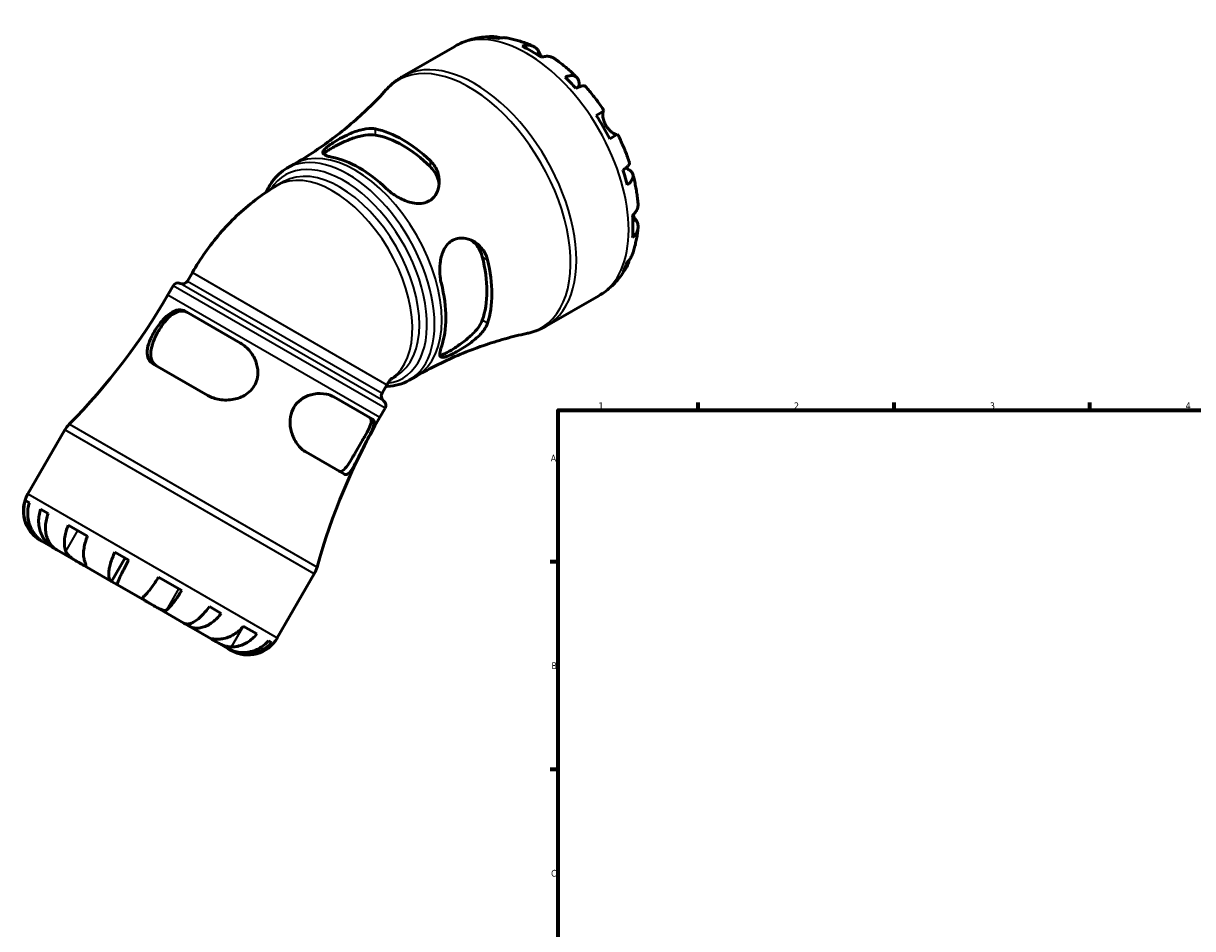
# Model space of a CAD drawing. Header units: millimetres. Extents: x -171 to 957, y -268 to 712.
# Tile 2 of 12: x -171 to 247, y 389 to 712. Entities that reach past the tile are written whole.
import ezdxf

# ---------------------------------------------------------------- set-up
doc = ezdxf.new("R2010")
doc.units = ezdxf.units.MM
for name, color, linetype, lineweight in [('Border (ANSI)', 7, 'Continuous', 70), ('Visible (ANSI)', 7, 'Continuous', 50), ('Visible Narrow (ANSI)', 7, 'Continuous', 35)]:
    doc.layers.add(name, color=color, linetype=linetype, lineweight=lineweight)
doc.styles.add('Note Text (ANSI)', font='tahoma.ttf')

# ---------------------------------------------------------------- blocks, each defined once
blk = doc.blocks.new('Borders Default Border')
at = {"layer": 'Border (ANSI)'}
for p, q in [((70.08, 574), (70.08, 576.8)), ((140.17, 574), (140.17, 576.8)), ((210.25, 574), (210.25, 576.8)), ((20, 519.75), (17.2, 519.75)), ((20, 445.5), (17.2, 445.5))]:
    blk.add_line(p, q, dxfattribs=at)
at = {"layer": 'Border (ANSI)', "flags": 128}
blk.add_lwpolyline([(20, 20), (20, 574), (821, 574), (821, 20), (20, 20)], dxfattribs=at)
at = {"layer": 'Border (ANSI)', "color": 5, "true_color": 0x0000ff, "char_height": 2.4, "attachment_point": 7, "style": 'Note Text (ANSI)'}
for s, insert in [('1', (34.5, 574.4)), ('2', (104.4, 574.4)), ('3', (174.46, 574.35)), ('4', (244.45, 574.4)), ('A', (17.38, 555.68)), ('B', (17.67, 481.43)), ('C', (17.51, 407.13))]:
    blk.add_mtext(s, dxfattribs=dict(at, insert=insert))

msp = doc.modelspace()

# ---------------------------------------------------------------- linework, layer by layer
at = {"layer": 'Visible (ANSI)'}
for p, q in [((-35.6, 693.39), (-16.9, 704.18)), ((33.65, 679.5), (36.48, 681.14)), ((41.33, 672.74), (38.5, 671.1)), ((-76.98, 660.58), (-74.41, 662.06)), ((-80.54, 654.36), (-78.07, 655.79)), ((-110.78, 623.26), (-112.52, 620.24)), ((-117.69, 618.5), (-119.51, 615.35)), ((15.9, 604.19), (34.6, 614.98)), ((-93.57, 598.04), (-113.17, 609.36)), ((-124.86, 590.65), (-105.26, 579.33)), ((-39.68, 585.18), (-37.9, 586.21)), ((-33.21, 584.76), (-30.63, 586.24)), ((-41.2, 583.09), (-42.94, 580.07)), ((-46.31, 570.76), (-60.17, 578.76)), ((-41.86, 574.73), (-43.68, 571.57)), ((-156.37, 566.95), (-169.59, 544.05)), ((-49.94, 563.26), (-52.65, 558.56)), ((-70.25, 559.12), (-56.39, 551.12)), ((-169.04, 540.93), (-170.47, 541.75)), ((-162.34, 537.06), (-165.04, 538.62)), ((-148.29, 528.95), (-155.14, 532.91)), ((-165.15, 527.49), (-164.66, 527.2)), ((-164.66, 527.2), (-160.46, 524.78)), ((-160.46, 524.78), (-160.4, 524.89)), ((-160.46, 524.78), (-159.3, 524.11)), ((-159.3, 524.11), (-150.74, 519.16)), ((-133.53, 520.43), (-138.46, 523.28)), ((-150.74, 519.16), (-139.65, 512.76)), ((-139.65, 512.76), (-134.8, 521.16)), ((-67.17, 515.45), (-80.39, 492.55)), ((-139.65, 512.76), (-137.52, 511.53)), ((-137.52, 511.53), (-125.29, 504.47)), ((-114.59, 509.49), (-122.87, 514.27)), ((-125.29, 504.47), (-113.8, 497.84)), ((-100.42, 501.32), (-104.7, 503.79)), ((-113.8, 497.84), (-111.95, 496.77)), ((-111.95, 496.77), (-111.37, 497.77)), ((-111.95, 496.77), (-103.21, 491.72)), ((-87.7, 493.97), (-92.55, 496.77)), ((-103.21, 491.72), (-98.05, 488.75)), ((-82.42, 490.92), (-83.54, 491.57)), ((-98.05, 488.75), (-97.57, 488.47)), ((-97.57, 488.47), (-97.56, 488.48)), ((-97.57, 488.47), (-96.95, 488.11))]:
    msp.add_line(p, q, dxfattribs=at)
for centre, radius, start, end in [((-115.9, 617.47), 2.06, 67.1808, 150), ((-114.3, 621.27), 2.06, 247.1808, 330), ((-318.07, 729.99), 229.28, 315.4107, 330), ((-41.16, 579.04), 2.06, 150, 232.8192), ((-43.65, 575.76), 2.06, 330, 52.8192), ((-147.45, 561.8), 10.3, 135.4107, 150), ((154.88, 456.93), 229.28, 150, 164.5893), ((-159.09, 537.99), 12.13, 150, 240), ((-76.09, 520.6), 10.3, 330, 344.5893), ((-90.89, 498.61), 12.13, 240, 330)]:
    msp.add_arc(centre, radius, start, end, dxfattribs=at)
for centre, major_axis, start_param, end_param in [((10.56, 660.57), (-25.63, 44.39), 5.833471, 5.947502), ((10.56, 660.57), (-25.63, 44.39), 5.40302, 5.592554), ((10.56, 660.57), (-25.63, 44.39), 5.048072, 5.162104), ((10.56, 660.57), (-25.63, 44.39), 4.617622, 4.807156), ((-35.5, 633.98), (22.52, -39.01), 2.043404, 2.668985), ((-35.5, 633.98), (21.26, -36.82), 2.024122, 2.688267), ((-51.09, 624.98), (-21.89, 37.92), 5.175692, 5.819883), ((10.56, 660.57), (-25.63, 44.39), 4.262674, 4.376706), ((10.56, 660.57), (-25.63, 44.39), 3.832224, 4.021757), ((-35.5, 633.98), (21.26, -36.82), 0.453326, 1.11747), ((-35.5, 633.98), (22.52, -39.01), 0.472608, 1.098189), ((10.56, 660.57), (25.63, -44.39), 0.335683, 0.449715), ((-51.09, 624.98), (-21.89, 37.92), 3.604895, 4.249086)]:
    msp.add_ellipse(centre, major_axis=major_axis, ratio=0.57735, start_param=start_param, end_param=end_param, dxfattribs=at)
for points, knots in [([(-16.9, 704.18), (-16.05, 704.68), (-15.17, 705.12), (-13.37, 705.89), (-12.45, 706.23), (-10.58, 706.79), (-9.63, 707.02), (-7.73, 707.37), (-6.77, 707.49), (-4.86, 707.64), (-3.9, 707.67), (-2.95, 707.65)], [5.4977871, 5.4977871, 5.4977871, 5.4977871, 5.565219, 5.565219, 5.6326508, 5.6326508, 5.7000826, 5.7000826, 5.7675144, 5.7675144, 5.8349463, 5.8349463, 5.8349463, 5.8349463]), ([(-5.19, 707.36), (-4.59, 707.53), (-3.96, 707.62), (-2.8, 707.66), (-2.14, 707.61), (-1.16, 707.4), (-0.82, 707.31), (-0.49, 707.19)], [0.2300349, 0.2300349, 0.2300349, 0.2300349, 0.4483378, 0.4483378, 0.6728957, 0.6728957, 0.7929769, 0.7929769, 0.7929769, 0.7929769]), ([(1.65, 707.2), (1.2, 707.27), (0.74, 707.3), (-0.22, 707.25), (-0.8, 707.16), (-1.38, 706.98)], [6.5764207, 6.5764207, 6.5764207, 6.5764207, 6.7569058, 6.7569058, 6.9752088, 6.9752088, 6.9752088, 6.9752088]), ([(1.65, 707.2), (2.31, 707.08), (2.96, 706.95), (4.26, 706.65), (4.9, 706.48), (6.17, 706.11), (6.8, 705.91), (8.06, 705.47), (8.68, 705.24), (9.92, 704.74), (10.53, 704.47), (11.14, 704.19)], [5.944944, 5.944944, 5.944944, 5.944944, 5.9925217, 5.9925217, 6.0400995, 6.0400995, 6.0876773, 6.0876773, 6.135255, 6.135255, 6.1828328, 6.1828328, 6.1828328, 6.1828328]), ([(7.13, 704.22), (7.68, 704.4), (8.22, 704.52), (9.18, 704.61), (9.7, 704.6), (10.66, 704.41), (11.1, 704.23), (11.85, 703.8), (12.22, 703.5), (12.79, 702.84), (13.01, 702.51), (13.19, 702.16)], [0.230037, 0.230037, 0.230037, 0.230037, 0.448154, 0.448154, 0.672744, 0.672744, 0.897333, 0.897333, 1.122733, 1.122733, 1.298149, 1.298149, 1.298149, 1.298149]), ([(13.19, 702.16), (13.26, 702.03), (13.33, 701.9), (13.49, 701.59), (13.58, 701.42), (13.81, 701.02), (13.94, 700.78), (14.13, 700.46), (14.17, 700.4), (14.21, 700.33)], [-0.7851647, -0.7851647, -0.7851647, -0.7851647, -0.716742, -0.716742, -0.6425931, -0.6425931, -0.5481734, -0.5481734, -0.5221063, -0.5221063, -0.5221063, -0.5221063]), ([(18.61, 699.88), (18.52, 699.94), (18.43, 700), (17.96, 700.27), (17.51, 700.45), (16.56, 700.64), (16.04, 700.65), (15.08, 700.56), (14.54, 700.44), (13.99, 700.26)], [6.2588368, 6.2588368, 6.2588368, 6.2588368, 6.3151304, 6.3151304, 6.5397196, 6.5397196, 6.7643088, 6.7643088, 6.9824261, 6.9824261, 6.9824261, 6.9824261]), ([(18.61, 699.88), (19.18, 699.48), (19.75, 699.07), (20.87, 698.23), (21.43, 697.79), (22.52, 696.91), (23.07, 696.45), (24.14, 695.52), (24.67, 695.04), (25.72, 694.06), (26.24, 693.57), (26.76, 693.06)], [0.1021881, 0.1021881, 0.1021881, 0.1021881, 0.1504464, 0.1504464, 0.1987047, 0.1987047, 0.246963, 0.246963, 0.2952212, 0.2952212, 0.3434795, 0.3434795, 0.3434795, 0.3434795]), ([(-41.54, 688.57), (-41.2, 688.95), (-40.84, 689.31), (-40.12, 690.03), (-39.74, 690.38), (-38.97, 691.05), (-38.57, 691.37), (-37.75, 691.99), (-37.34, 692.29), (-36.48, 692.86), (-36.04, 693.13), (-35.6, 693.39)], [5.3126852, 5.3126852, 5.3126852, 5.3126852, 5.3497056, 5.3497056, 5.386726, 5.386726, 5.4237464, 5.4237464, 5.4607668, 5.4607668, 5.4977871, 5.4977871, 5.4977871, 5.4977871]), ([(22.5, 693.19), (23.02, 693.4), (23.52, 693.55), (24.38, 693.71), (24.83, 693.75), (25.63, 693.68), (25.98, 693.57), (26.54, 693.27), (26.8, 693.05), (27.2, 692.49), (27.34, 692.14), (27.5, 691.42), (27.53, 690.98), (27.49, 690.22), (27.45, 689.93), (27.4, 689.64)], [0.230035, 0.230035, 0.230035, 0.230035, 0.448338, 0.448338, 0.672896, 0.672896, 0.897454, 0.897454, 1.122627, 1.122627, 1.3478, 1.3478, 1.573806, 1.573806, 1.698629, 1.698629, 1.698629, 1.698629]), ([(29.8, 689.84), (29.72, 689.93), (29.61, 690), (29.29, 690.08), (29.03, 690.08), (28.4, 689.98), (28.02, 689.87), (27.26, 689.6), (26.81, 689.4), (26.32, 689.17)], [6.1434089, 6.1434089, 6.1434089, 6.1434089, 6.3077901, 6.3077901, 6.5323479, 6.5323479, 6.7569058, 6.7569058, 6.9752088, 6.9752088, 6.9752088, 6.9752088]), ([(-41.54, 688.57), (-43.27, 686.65), (-45.1, 684.73), (-48.96, 680.94), (-51, 679.06), (-55.25, 675.37), (-57.47, 673.56), (-62.07, 670.06), (-64.45, 668.36), (-69.34, 665.1), (-71.85, 663.54), (-74.41, 662.06)], [5.3126852, 5.3126852, 5.3126852, 5.3126852, 5.3497056, 5.3497056, 5.386726, 5.386726, 5.4237464, 5.4237464, 5.4607668, 5.4607668, 5.4977871, 5.4977871, 5.4977871, 5.4977871]), ([(29.8, 689.84), (30.28, 689.3), (30.76, 688.75), (31.69, 687.64), (32.15, 687.07), (33.06, 685.92), (33.51, 685.34), (34.39, 684.17), (34.82, 683.57), (35.66, 682.36), (36.08, 681.76), (36.48, 681.14)], [0.4415514, 0.4415514, 0.4415514, 0.4415514, 0.4893778, 0.4893778, 0.5372042, 0.5372042, 0.5850305, 0.5850305, 0.6328569, 0.6328569, 0.6806833, 0.6806833, 0.6806833, 0.6806833]), ([(36.31, 681.04), (36.29, 681.03), (36.27, 681.01), (36.2, 680.94), (36.16, 680.85), (36.08, 680.6), (36.05, 680.44), (36, 679.95), (36, 679.6), (36.08, 678.72), (36.19, 678.18), (36.54, 677.04), (36.79, 676.46), (37.11, 675.9)], [-0.780901, -0.780901, -0.780901, -0.780901, -0.7424964, -0.7424964, -0.6416801, -0.6416801, -0.533088, -0.533088, -0.3772794, -0.3772794, -0.1925034, -0.1925034, 0, 0, 0, 0]), ([(-60.9, 664.55), (-60.9, 664.55), (-60.91, 664.55), (-61.49, 664.66), (-61.99, 664.78), (-63.22, 665.18), (-63.75, 665.47), (-64.22, 666.16), (-64.16, 666.56), (-63.53, 667.39), (-63.12, 667.78), (-62.11, 668.58), (-61.57, 668.96), (-60.3, 669.8), (-59.57, 670.25), (-57.73, 671.32), (-56.6, 671.91), (-53.89, 673.18), (-52.31, 673.8), (-49.36, 674.6), (-47.99, 674.8), (-46.25, 674.77), (-45.76, 674.72), (-45.3, 674.63)], [-3.90326, -3.90326, -3.90326, -3.90326, -3.899595, -3.899595, -3.643614, -3.643614, -3.160525, -3.160525, -2.684839, -2.684839, -2.352352, -2.352352, -2.086698, -2.086698, -1.803851, -1.803851, -1.421742, -1.421742, -0.905066, -0.905066, -0.422808, -0.422808, -0.219461, -0.219461, -0.219461, -0.219461]), ([(37.11, 675.9), (37.3, 675.57), (37.51, 675.26), (37.98, 674.65), (38.24, 674.36), (38.85, 673.76), (39.21, 673.47), (39.86, 673.03), (40.15, 672.87), (40.57, 672.69), (40.72, 672.64), (40.96, 672.6), (41.05, 672.6), (41.13, 672.62), (41.15, 672.63), (41.16, 672.64)], [0, 0, 0, 0, 0.1137566, 0.1137566, 0.235381, 0.235381, 0.394309, 0.394309, 0.5463069, 0.5463069, 0.6520405, 0.6520405, 0.7538182, 0.7538182, 0.7792656, 0.7792656, 0.7792656, 0.7792656]), ([(-63.84, 665.65), (-63.7, 665.82), (-63.51, 666.01), (-63, 666.44), (-62.65, 666.69), (-61.85, 667.22), (-61.39, 667.5), (-60.4, 668.07), (-59.85, 668.37), (-58.65, 669), (-58.01, 669.32), (-56.03, 670.25), (-54.63, 670.84), (-51.91, 671.79), (-50.41, 672.2), (-47.62, 672.63), (-46.33, 672.64), (-45.3, 672.45)], [2.842485, 2.842485, 2.842485, 2.842485, 3.027705, 3.027705, 3.237728, 3.237728, 3.447751, 3.447751, 3.657775, 3.657775, 3.867798, 3.867798, 4.287844, 4.287844, 4.749352, 4.749352, 5.21086, 5.21086, 5.21086, 5.21086]), ([(41.33, 672.74), (41.66, 672.08), (41.98, 671.42), (42.6, 670.08), (42.9, 669.41), (43.49, 668.06), (43.77, 667.38), (44.31, 666.02), (44.57, 665.34), (45.06, 663.97), (45.3, 663.29), (45.53, 662.6)], [0.890113, 0.890113, 0.890113, 0.890113, 0.9379394, 0.9379394, 0.9857658, 0.9857658, 1.0335922, 1.0335922, 1.0814185, 1.0814185, 1.1292449, 1.1292449, 1.1292449, 1.1292449]), ([(-25.7, 663.31), (-25.18, 662.82), (-24.72, 662.27), (-23.44, 660.42), (-22.88, 658.98), (-22.37, 656.03), (-22.44, 654.51), (-23.14, 652.1), (-23.62, 651.15), (-24.78, 649.77), (-25.36, 649.27), (-26.69, 648.51), (-27.42, 648.25), (-29.21, 647.91), (-30.28, 647.92), (-32.88, 648.3), (-34.4, 648.81), (-37.32, 650.2), (-38.73, 651.08), (-40.44, 652.45), (-40.88, 652.83), (-41.29, 653.23)], [-3.942286, -3.942286, -3.942286, -3.942286, -3.707939, -3.707939, -3.199383, -3.199383, -2.684124, -2.684124, -2.311121, -2.311121, -2.035623, -2.035623, -1.765719, -1.765719, -1.414248, -1.414248, -0.931374, -0.931374, -0.439446, -0.439446, -0.254892, -0.254892, -0.254892, -0.254892]), ([(-25.7, 661.14), (-24.67, 660.13), (-23.81, 658.88), (-22.87, 656.62), (-22.63, 655.65), (-22.53, 654.72)], [-1.7631088, -1.7631088, -1.7631088, -1.7631088, -1.3016005, -1.3016005, -0.9831722, -0.9831722, -0.9831722, -0.9831722]), ([(43.2, 659.92), (43.65, 660.23), (44.05, 660.52), (44.67, 661.05), (44.95, 661.32), (45.35, 661.82), (45.48, 662.04), (45.56, 662.36), (45.57, 662.48), (45.53, 662.6)], [0.2300349, 0.2300349, 0.2300349, 0.2300349, 0.4483378, 0.4483378, 0.6728957, 0.6728957, 0.8974535, 0.8974535, 1.0618347, 1.0618347, 1.0618347, 1.0618347]), ([(-84.35, 651.99), (-83.75, 653.38), (-83.03, 654.66), (-80.77, 657.79), (-79.01, 659.41), (-76.98, 660.58)], [5.0946113, 5.0946113, 5.0946113, 5.0946113, 5.2442448, 5.2442448, 5.4977871, 5.4977871, 5.4977871, 5.4977871]), ([(44.16, 660.62), (44.43, 660.52), (44.7, 660.41), (45.38, 660.07), (45.74, 659.82), (46.29, 659.32), (46.52, 659.03), (46.81, 658.4), (46.87, 658.06), (46.85, 657.42), (46.76, 657.07), (46.43, 656.34), (46.17, 655.97), (45.6, 655.31), (45.22, 654.95), (44.78, 654.6)], [5.506614, 5.506614, 5.506614, 5.506614, 5.631438, 5.631438, 5.857444, 5.857444, 6.082617, 6.082617, 6.30779, 6.30779, 6.532348, 6.532348, 6.756906, 6.756906, 6.975209, 6.975209, 6.975209, 6.975209]), ([(46.79, 658.36), (46.97, 657.66), (47.15, 656.96), (47.47, 655.56), (47.61, 654.86), (47.88, 653.47), (48.01, 652.77), (48.23, 651.37), (48.33, 650.67), (48.5, 649.28), (48.57, 648.59), (48.63, 647.89)], [1.2273168, 1.2273168, 1.2273168, 1.2273168, 1.2755751, 1.2755751, 1.3238334, 1.3238334, 1.3720916, 1.3720916, 1.4203499, 1.4203499, 1.4686082, 1.4686082, 1.4686082, 1.4686082]), ([(-110.78, 623.26), (-109.35, 625.72), (-107.82, 628.12), (-104.54, 632.77), (-102.78, 635.03), (-99.05, 639.38), (-97.06, 641.49), (-92.83, 645.51), (-90.59, 647.44), (-85.81, 651.07), (-83.26, 652.79), (-80.54, 654.36)], [3.9269908, 3.9269908, 3.9269908, 3.9269908, 4.0840704, 4.0840704, 4.2411501, 4.2411501, 4.3982297, 4.3982297, 4.5553093, 4.5553093, 4.712389, 4.712389, 4.712389, 4.712389]), ([(46.64, 643.7), (47.08, 644.09), (47.45, 644.49), (48.01, 645.28), (48.25, 645.73), (48.57, 646.66), (48.64, 647.13), (48.64, 647.67), (48.64, 647.78), (48.63, 647.89)], [0.2300371, 0.2300371, 0.2300371, 0.2300371, 0.4481544, 0.4481544, 0.6727436, 0.6727436, 0.8973328, 0.8973328, 0.9536264, 0.9536264, 0.9536264, 0.9536264]), ([(47.89, 642.06), (48.1, 641.73), (48.28, 641.37), (48.57, 640.55), (48.64, 640.08), (48.64, 639.21), (48.57, 638.74), (48.25, 637.81), (48.01, 637.36), (47.45, 636.57), (47.08, 636.17), (46.64, 635.78)], [5.914315, 5.914315, 5.914315, 5.914315, 6.08973, 6.08973, 6.31513, 6.31513, 6.53972, 6.53972, 6.764309, 6.764309, 6.982426, 6.982426, 6.982426, 6.982426]), ([(46.81, 643.85), (46.92, 643.67), (47.02, 643.49), (47.26, 643.08), (47.4, 642.86), (47.65, 642.44), (47.77, 642.25), (47.89, 642.07), (47.89, 642.06), (47.89, 642.06)], [-2.8543984, -2.8543984, -2.8543984, -2.8543984, -2.7854081, -2.7854081, -2.6909433, -2.6909433, -2.5942729, -2.5942729, -2.5910823, -2.5910823, -2.5910823, -2.5910823]), ([(-21.73, 619.34), (-21.73, 619.35), (-21.73, 619.36), (-21.92, 620.14), (-22.07, 620.95), (-22.34, 623.36), (-22.35, 625), (-21.99, 628.15), (-21.62, 629.68), (-20.58, 631.97), (-20.04, 632.81), (-18.84, 634.08), (-18.24, 634.53), (-16.87, 635.24), (-16.12, 635.46), (-14.28, 635.68), (-13.2, 635.56), (-10.75, 634.83), (-9.42, 634.06), (-7.26, 632.08), (-6.39, 630.9), (-5.55, 629), (-5.35, 628.41), (-5.2, 627.8)], [-3.90326, -3.90326, -3.90326, -3.90326, -3.899595, -3.899595, -3.643614, -3.643614, -3.160525, -3.160525, -2.684839, -2.684839, -2.352352, -2.352352, -2.086698, -2.086698, -1.803851, -1.803851, -1.421742, -1.421742, -0.905066, -0.905066, -0.422808, -0.422808, -0.219461, -0.219461, -0.219461, -0.219461]), ([(48.62, 639.26), (48.56, 638.59), (48.49, 637.93), (48.3, 636.61), (48.2, 635.96), (47.95, 634.65), (47.81, 634), (47.49, 632.71), (47.31, 632.07), (46.93, 630.8), (46.72, 630.17), (46.49, 629.55)], [1.6711489, 1.6711489, 1.6711489, 1.6711489, 1.7187266, 1.7187266, 1.7663044, 1.7663044, 1.8138821, 1.8138821, 1.8614599, 1.8614599, 1.9090377, 1.9090377, 1.9090377, 1.9090377]), ([(-11.06, 634.84), (-10.3, 634.28), (-9.58, 633.59), (-8.09, 631.65), (-7.44, 630.28), (-7.08, 628.89)], [4.4309237, 4.4309237, 4.4309237, 4.4309237, 4.749352, 4.749352, 5.2108602, 5.2108602, 5.2108602, 5.2108602]), ([(45.41, 627.7), (45.34, 627.35), (45.26, 627.01), (44.95, 626.05), (44.67, 625.46), (44.05, 624.47), (43.65, 623.98), (43.2, 623.54)], [6.4122667, 6.4122667, 6.4122667, 6.4122667, 6.5323479, 6.5323479, 6.7569058, 6.7569058, 6.9752088, 6.9752088, 6.9752088, 6.9752088]), ([(44.78, 627.03), (45.22, 627.44), (45.6, 627.9), (46.12, 628.7), (46.32, 629.12), (46.49, 629.55)], [0.2300349, 0.2300349, 0.2300349, 0.2300349, 0.4483378, 0.4483378, 0.6288229, 0.6288229, 0.6288229, 0.6288229]), ([(44.57, 625.33), (44.11, 624.5), (43.62, 623.69), (42.53, 622.1), (41.95, 621.33), (40.69, 619.86), (40.02, 619.16), (38.6, 617.82), (37.85, 617.19), (36.27, 616.02), (35.45, 615.48), (34.6, 614.98)], [2.0190354, 2.0190354, 2.0190354, 2.0190354, 2.0864672, 2.0864672, 2.153899, 2.153899, 2.2213308, 2.2213308, 2.2887627, 2.2887627, 2.3561945, 2.3561945, 2.3561945, 2.3561945]), ([(-124.86, 590.65), (-124.92, 590.68), (-124.98, 590.72), (-125.85, 591.29), (-126.4, 592.03), (-126.98, 593.83), (-127.02, 594.89), (-126.64, 597.15), (-126.25, 598.35), (-125.32, 600.45), (-124.88, 601.3), (-123.95, 602.87), (-123.49, 603.57), (-122.45, 605.02), (-121.88, 605.73), (-120.45, 607.31), (-119.6, 608.07), (-117.71, 609.36), (-116.68, 609.79), (-114.8, 609.98), (-113.95, 609.81), (-113.17, 609.36)], [-4.122284, -4.122284, -4.122284, -4.122284, -4.085494, -4.085494, -3.595816, -3.595816, -3.10763, -3.10763, -2.646497, -2.646497, -2.346357, -2.346357, -2.092712, -2.092712, -1.805232, -1.805232, -1.394978, -1.394978, -0.890581, -0.890581, -0.436505, -0.436505, -0.436505, -0.436505]), ([(-123.53, 589.88), (-124.3, 590.33), (-124.92, 591.03), (-125.62, 592.81), (-125.72, 593.88), (-125.5, 596.02), (-125.21, 597.22), (-124.52, 599.11), (-124.24, 599.76), (-123.63, 601.04), (-123.3, 601.67), (-122.95, 602.28), (-122.6, 602.88), (-122.22, 603.49), (-121.41, 604.66), (-120.99, 605.22), (-119.7, 606.76), (-118.81, 607.62), (-117.06, 608.87), (-116.08, 609.32), (-114.19, 609.6), (-113.28, 609.42), (-112.5, 608.97)], [-1.763109, -1.763109, -1.763109, -1.763109, -1.3016, -1.3016, -0.840092, -0.840092, -0.420046, -0.420046, -0.210023, -0.210023, 0, 0, 0, 0.210023, 0.210023, 0.420046, 0.420046, 0.840092, 0.840092, 1.3016, 1.3016, 1.763109, 1.763109, 1.763109, 1.763109]), ([(-5.2, 605.17), (-5.37, 604.66), (-5.61, 604.14), (-6.57, 602.48), (-7.53, 601.35), (-9.83, 599.17), (-11.19, 598.12), (-13.63, 596.46), (-14.69, 595.82), (-16.46, 594.81), (-17.19, 594.43), (-18.51, 593.78), (-19.1, 593.52), (-20.29, 593.07), (-20.82, 592.94), (-21.79, 592.91), (-22.1, 593.12), (-22.37, 594.01), (-22.3, 594.69), (-21.98, 595.94), (-21.86, 596.31), (-21.73, 596.7)], [-3.942286, -3.942286, -3.942286, -3.942286, -3.707939, -3.707939, -3.199383, -3.199383, -2.684124, -2.684124, -2.311121, -2.311121, -2.035623, -2.035623, -1.765719, -1.765719, -1.414248, -1.414248, -0.931374, -0.931374, -0.439446, -0.439446, -0.254892, -0.254892, -0.254892, -0.254892]), ([(-7.08, 606.25), (-7.44, 605.27), (-8.09, 604.16), (-9.85, 601.96), (-10.96, 600.86), (-13.14, 598.99), (-14.35, 598.06), (-16.15, 596.82), (-16.75, 596.42), (-17.89, 595.7), (-18.43, 595.37), (-18.92, 595.09), (-19.42, 594.8), (-19.89, 594.54), (-20.75, 594.11), (-21.14, 593.94), (-21.77, 593.7), (-22.03, 593.63), (-22.24, 593.6)], [-1.763109, -1.763109, -1.763109, -1.763109, -1.3016, -1.3016, -0.840092, -0.840092, -0.420046, -0.420046, -0.210023, -0.210023, 0, 0, 0, 0.210023, 0.210023, 0.420046, 0.420046, 0.605267, 0.605267, 0.605267, 0.605267]), ([(15.9, 604.19), (15.46, 603.93), (15, 603.69), (14.08, 603.23), (13.62, 603.02), (12.67, 602.63), (12.19, 602.44), (11.22, 602.11), (10.73, 601.96), (9.75, 601.68), (9.25, 601.56), (8.75, 601.46)], [2.3561945, 2.3561945, 2.3561945, 2.3561945, 2.3932149, 2.3932149, 2.4302353, 2.4302353, 2.4672556, 2.4672556, 2.504276, 2.504276, 2.5412964, 2.5412964, 2.5412964, 2.5412964]), ([(-93.57, 598.04), (-93.43, 597.96), (-93.29, 597.88), (-91.82, 596.94), (-90.65, 595.81), (-88.85, 593.3), (-88.19, 591.95), (-87.42, 589.22), (-87.27, 587.85), (-87.5, 585.58), (-87.72, 584.68), (-88.41, 583.04), (-88.84, 582.32), (-90.02, 580.87), (-90.8, 580.19), (-92.94, 578.8), (-94.41, 578.24), (-97.64, 577.59), (-99.43, 577.57), (-102.59, 578.12), (-103.99, 578.6), (-105.24, 579.32), (-105.25, 579.33), (-105.26, 579.33)], [-4.087741, -4.087741, -4.087741, -4.087741, -4.036268, -4.036268, -3.544306, -3.544306, -3.097886, -3.097886, -2.689376, -2.689376, -2.408858, -2.408858, -2.154577, -2.154577, -1.845495, -1.845495, -1.382801, -1.382801, -0.857679, -0.857679, -0.407423, -0.407423, -0.405033, -0.405033, -0.405033, -0.405033]), ([(-30.63, 586.24), (-28.07, 587.72), (-25.47, 589.11), (-20.2, 591.72), (-17.54, 592.93), (-12.2, 595.16), (-9.53, 596.18), (-4.21, 598.02), (-1.56, 598.84), (3.66, 600.29), (6.23, 600.92), (8.75, 601.46)], [2.3561945, 2.3561945, 2.3561945, 2.3561945, 2.3932149, 2.3932149, 2.4302353, 2.4302353, 2.4672556, 2.4672556, 2.504276, 2.504276, 2.5412964, 2.5412964, 2.5412964, 2.5412964]), ([(-33.21, 584.76), (-35.55, 583.41), (-38.23, 582.66), (-41.22, 582.54), (-41.37, 582.53), (-41.52, 582.53)], [2.3561945, 2.3561945, 2.3561945, 2.3561945, 2.6493146, 2.6493146, 2.6649099, 2.6649099, 2.6649099, 2.6649099]), ([(-41.2, 583.09), (-41.07, 583.31), (-40.94, 583.53), (-40.66, 583.95), (-40.52, 584.15), (-40.25, 584.52), (-40.11, 584.69), (-39.86, 584.99), (-39.75, 585.11), (-39.56, 585.3), (-39.5, 585.36), (-39.48, 585.37), (-39.48, 585.37), (-39.48, 585.37)], [3.9269908, 3.9269908, 3.9269908, 3.9269908, 4.0248077, 4.0248077, 4.1237105, 4.1237105, 4.2260715, 4.2260715, 4.3349141, 4.3349141, 4.4543957, 4.4543957, 4.468541, 4.468541, 4.468541, 4.468541]), ([(-70.25, 559.12), (-70.32, 559.16), (-70.39, 559.2), (-70.46, 559.24), (-71.07, 559.62), (-71.65, 560.09), (-73.23, 561.7), (-74.11, 563.05), (-75.32, 565.9), (-75.7, 567.38), (-75.9, 570.12), (-75.81, 571.37), (-75.18, 573.74), (-74.67, 574.82), (-73.21, 576.8), (-72.28, 577.63), (-70, 579.05), (-68.64, 579.54), (-65.76, 580.07), (-64.24, 580.05), (-61.87, 579.56), (-60.97, 579.22), (-60.17, 578.76)], [-0.02961, -0.02961, -0.02961, -0.02961, 0, 0, 0, 0.266886, 0.266886, 0.787523, 0.787523, 1.249846, 1.249846, 1.626022, 1.626022, 1.988476, 1.988476, 2.369674, 2.369674, 2.816374, 2.816374, 3.313181, 3.313181, 3.659442, 3.659442, 3.659442, 3.659442]), ([(-46.31, 570.76), (-46.23, 570.71), (-46.16, 570.66), (-45.77, 570.26), (-45.7, 569.69), (-46, 568.17), (-46.37, 567.21), (-47.33, 565.14), (-47.86, 564.08), (-48.96, 561.92), (-49.49, 560.88), (-50.59, 558.71), (-51.12, 557.63), (-52.26, 555.4), (-52.83, 554.31), (-53.95, 552.47), (-54.5, 551.75), (-55.49, 551), (-55.92, 550.89), (-56.32, 551.08), (-56.34, 551.09), (-56.37, 551.11), (-56.39, 551.12)], [-3.65866, -3.65866, -3.65866, -3.65866, -3.56441, -3.56441, -3.064924, -3.064924, -2.569207, -2.569207, -2.155652, -2.155652, -1.800701, -1.800701, -1.422451, -1.422451, -0.958293, -0.958293, -0.450293, -0.450293, 0, 0, 0, 0.029589, 0.029589, 0.029589, 0.029589]), ([(-47.25, 571.3), (-46.88, 571.09), (-46.71, 570.64), (-46.85, 569.35), (-47.15, 568.51), (-47.99, 566.73), (-48.55, 565.69), (-49.44, 564.12), (-49.69, 563.69), (-49.94, 563.26)], [1.684643, 1.684643, 1.684643, 1.684643, 2.146151, 2.146151, 2.607659, 2.607659, 3.027705, 3.027705, 3.178972, 3.178972, 3.178972, 3.178972]), ([(-52.65, 558.56), (-52.91, 558.12), (-53.15, 557.7), (-54.06, 556.14), (-54.68, 555.13), (-55.81, 553.52), (-56.39, 552.83), (-57.43, 552.07), (-57.91, 551.99), (-58.28, 552.21)], [3.716531, 3.716531, 3.716531, 3.716531, 3.867798, 3.867798, 4.287844, 4.287844, 4.749352, 4.749352, 5.21086, 5.21086, 5.21086, 5.21086]), ([(-168.95, 530.98), (-169.29, 531.47), (-169.61, 532.02), (-170.24, 533.32), (-170.52, 534.08), (-170.9, 535.52), (-171.03, 536.33), (-171.13, 537.95), (-171.09, 538.77), (-170.89, 540.23), (-170.72, 541), (-170.47, 541.75)], [5.914315, 5.914315, 5.914315, 5.914315, 6.08973, 6.08973, 6.31513, 6.31513, 6.53972, 6.53972, 6.764309, 6.764309, 6.982426, 6.982426, 6.982426, 6.982426]), ([(-169.04, 540.93), (-169.3, 540.18), (-169.47, 539.41), (-169.67, 537.95), (-169.71, 537.13), (-169.61, 535.51), (-169.47, 534.7), (-169.1, 533.26), (-168.82, 532.49), (-168.19, 531.2), (-167.87, 530.65), (-167.52, 530.16)], [0.230037, 0.230037, 0.230037, 0.230037, 0.448154, 0.448154, 0.672744, 0.672744, 0.897333, 0.897333, 1.122733, 1.122733, 1.298149, 1.298149, 1.298149, 1.298149]), ([(-160.46, 524.78), (-161.06, 525.12), (-161.67, 525.56), (-162.78, 526.57), (-163.28, 527.14), (-164.09, 528.28), (-164.48, 528.94), (-165.1, 530.35), (-165.34, 531.09), (-165.65, 532.49), (-165.75, 533.28), (-165.79, 534.87), (-165.72, 535.67), (-165.49, 537.11), (-165.3, 537.87), (-165.04, 538.62)], [5.405432, 5.405432, 5.405432, 5.405432, 5.631438, 5.631438, 5.857444, 5.857444, 6.082617, 6.082617, 6.30779, 6.30779, 6.532348, 6.532348, 6.756906, 6.756906, 6.975209, 6.975209, 6.975209, 6.975209]), ([(-162.34, 537.06), (-162.62, 536.33), (-162.84, 535.58), (-163.15, 534.18), (-163.26, 533.41), (-163.34, 531.89), (-163.31, 531.14), (-163.13, 529.82), (-162.98, 529.12), (-162.53, 527.81), (-162.24, 527.21), (-161.61, 526.18), (-161.21, 525.66), (-160.3, 524.77), (-159.8, 524.39), (-159.3, 524.11)], [0.230035, 0.230035, 0.230035, 0.230035, 0.448338, 0.448338, 0.672896, 0.672896, 0.897454, 0.897454, 1.122627, 1.122627, 1.3478, 1.3478, 1.573806, 1.573806, 1.799811, 1.799811, 1.799811, 1.799811]), ([(-156.03, 523.53), (-156.18, 523.9), (-156.3, 524.33), (-156.5, 525.38), (-156.56, 526.02), (-156.56, 527.25), (-156.51, 527.94), (-156.28, 529.38), (-156.11, 530.12), (-155.71, 531.46), (-155.45, 532.19), (-155.14, 532.91)], [5.914315, 5.914315, 5.914315, 5.914315, 6.08973, 6.08973, 6.31513, 6.31513, 6.53972, 6.53972, 6.764309, 6.764309, 6.982426, 6.982426, 6.982426, 6.982426]), ([(-164.66, 527.2), (-164.67, 527.21), (-164.67, 527.21), (-164.78, 527.27), (-164.97, 527.38), (-165.49, 527.7), (-165.8, 527.9), (-166.5, 528.4), (-166.87, 528.7), (-167.53, 529.3), (-167.8, 529.57), (-168.3, 530.14), (-168.54, 530.43), (-168.82, 530.81), (-168.89, 530.9), (-168.95, 530.98)], [1.504202, 1.504202, 1.504202, 1.504202, 1.5151787, 1.5151787, 1.6756715, 1.6756715, 1.8229373, 1.8229373, 1.9716544, 1.9716544, 2.0765226, 2.0765226, 2.177458, 2.177458, 2.2059856, 2.2059856, 2.2059856, 2.2059856]), ([(-167.52, 530.16), (-167.47, 530.09), (-167.42, 530.01), (-167.15, 529.64), (-166.93, 529.36), (-166.48, 528.83), (-166.26, 528.58), (-165.75, 528.07), (-165.48, 527.83), (-164.99, 527.43), (-164.79, 527.29), (-164.58, 527.15), (-164.57, 527.15), (-164.66, 527.2)], [0.803701, 0.803701, 0.803701, 0.803701, 0.8284248, 0.8284248, 0.9293235, 0.9293235, 1.033206, 1.033206, 1.1734081, 1.1734081, 1.340483, 1.340483, 1.504202, 1.504202, 1.504202, 1.504202]), ([(-148.29, 528.95), (-148.59, 528.23), (-148.85, 527.5), (-149.25, 526.16), (-149.42, 525.42), (-149.65, 523.98), (-149.7, 523.29), (-149.7, 522.06), (-149.64, 521.42), (-149.44, 520.37), (-149.32, 519.94), (-149.17, 519.57)], [0.230037, 0.230037, 0.230037, 0.230037, 0.448154, 0.448154, 0.672744, 0.672744, 0.897333, 0.897333, 1.122733, 1.122733, 1.298149, 1.298149, 1.298149, 1.298149]), ([(-150.74, 519.16), (-151.11, 519.38), (-151.52, 519.61), (-152.4, 520.13), (-152.87, 520.41), (-153.83, 521.06), (-154.32, 521.42), (-154.99, 522.02), (-155.21, 522.25), (-155.53, 522.65), (-155.65, 522.82), (-155.86, 523.16), (-155.95, 523.33), (-156.02, 523.5), (-156.02, 523.51), (-156.03, 523.53)], [-1.4894061, -1.4894061, -1.4894061, -1.4894061, -1.3520753, -1.3520753, -1.209139, -1.209139, -1.0455644, -1.0455644, -0.9502098, -0.9502098, -0.8796164, -0.8796164, -0.8081038, -0.8081038, -0.803816, -0.803816, -0.803816, -0.803816]), ([(-139.65, 512.76), (-139.88, 512.89), (-140.09, 513.1), (-140.43, 513.67), (-140.55, 514.02), (-140.69, 514.76), (-140.72, 515.22), (-140.69, 516.25), (-140.62, 516.82), (-140.41, 517.92), (-140.26, 518.56), (-139.86, 519.9), (-139.61, 520.59), (-139.11, 521.87), (-138.8, 522.57), (-138.46, 523.28)], [5.405432, 5.405432, 5.405432, 5.405432, 5.631438, 5.631438, 5.857444, 5.857444, 6.082617, 6.082617, 6.30779, 6.30779, 6.532348, 6.532348, 6.756906, 6.756906, 6.975209, 6.975209, 6.975209, 6.975209]), ([(-149.17, 519.57), (-149.12, 519.45), (-149.08, 519.33), (-148.99, 519.09), (-148.95, 518.96), (-148.87, 518.71), (-148.85, 518.59), (-148.82, 518.35), (-148.86, 518.28), (-149.06, 518.25), (-149.24, 518.33), (-149.78, 518.61), (-150.14, 518.82), (-150.63, 519.1), (-150.69, 519.13), (-150.74, 519.16)], [-2.1656873, -2.1656873, -2.1656873, -2.1656873, -2.1167481, -2.1167481, -2.0499074, -2.0499074, -1.9694174, -1.9694174, -1.8338345, -1.8338345, -1.6768084, -1.6768084, -1.5095903, -1.5095903, -1.4894061, -1.4894061, -1.4894061, -1.4894061]), ([(-133.53, 520.43), (-133.9, 519.75), (-134.27, 519.08), (-134.91, 517.88), (-135.24, 517.23), (-135.86, 516.02), (-136.13, 515.45), (-136.59, 514.49), (-136.8, 514.01), (-137.16, 513.17), (-137.3, 512.8), (-137.48, 512.25), (-137.55, 512), (-137.59, 511.66), (-137.57, 511.56), (-137.52, 511.53)], [0.230035, 0.230035, 0.230035, 0.230035, 0.448338, 0.448338, 0.672896, 0.672896, 0.897454, 0.897454, 1.122627, 1.122627, 1.3478, 1.3478, 1.573806, 1.573806, 1.799811, 1.799811, 1.799811, 1.799811]), ([(-128.15, 507.43), (-127.94, 507.6), (-127.7, 507.82), (-127.12, 508.42), (-126.77, 508.82), (-126.08, 509.65), (-125.69, 510.15), (-124.88, 511.25), (-124.46, 511.85), (-123.7, 512.98), (-123.28, 513.62), (-122.87, 514.27)], [5.914315, 5.914315, 5.914315, 5.914315, 6.08973, 6.08973, 6.31513, 6.31513, 6.53972, 6.53972, 6.764309, 6.764309, 6.982426, 6.982426, 6.982426, 6.982426]), ([(-125.29, 504.47), (-125.32, 504.49), (-125.36, 504.51), (-125.9, 504.82), (-126.38, 505.1), (-127.21, 505.6), (-127.55, 505.81), (-128.1, 506.23), (-128.29, 506.43), (-128.46, 506.75), (-128.48, 506.87), (-128.42, 507.11), (-128.36, 507.23), (-128.22, 507.37), (-128.19, 507.4), (-128.15, 507.43)], [-1.5109394, -1.5109394, -1.5109394, -1.5109394, -1.4999627, -1.4999627, -1.3394699, -1.3394699, -1.1922041, -1.1922041, -1.0434869, -1.0434869, -0.9386187, -0.9386187, -0.8376833, -0.8376833, -0.8091557, -0.8091557, -0.8091557, -0.8091557]), ([(-114.59, 509.49), (-115, 508.84), (-115.42, 508.2), (-116.18, 507.07), (-116.6, 506.47), (-117.41, 505.37), (-117.8, 504.87), (-118.49, 504.04), (-118.84, 503.64), (-119.43, 503.04), (-119.66, 502.82), (-119.87, 502.65)], [0.230037, 0.230037, 0.230037, 0.230037, 0.448154, 0.448154, 0.672744, 0.672744, 0.897333, 0.897333, 1.122733, 1.122733, 1.298149, 1.298149, 1.298149, 1.298149]), ([(-119.87, 502.65), (-119.9, 502.62), (-119.93, 502.6), (-120.11, 502.48), (-120.27, 502.42), (-120.66, 502.37), (-120.88, 502.38), (-121.45, 502.49), (-121.81, 502.62), (-122.68, 503), (-123.19, 503.28), (-124.24, 503.86), (-124.77, 504.17), (-125.29, 504.47)], [-2.2114404, -2.2114404, -2.2114404, -2.2114404, -2.1867165, -2.1867165, -2.0858178, -2.0858178, -1.9819353, -1.9819353, -1.8417333, -1.8417333, -1.6746583, -1.6746583, -1.5109394, -1.5109394, -1.5109394, -1.5109394]), ([(-113.8, 497.84), (-113.53, 497.68), (-113.2, 497.58), (-112.47, 497.52), (-112.06, 497.57), (-111.28, 497.78), (-110.83, 497.96), (-109.89, 498.47), (-109.41, 498.8), (-108.5, 499.5), (-108, 499.93), (-107, 500.92), (-106.5, 501.47), (-105.61, 502.54), (-105.15, 503.15), (-104.7, 503.79)], [5.405432, 5.405432, 5.405432, 5.405432, 5.631438, 5.631438, 5.857444, 5.857444, 6.082617, 6.082617, 6.30779, 6.30779, 6.532348, 6.532348, 6.756906, 6.756906, 6.975209, 6.975209, 6.975209, 6.975209]), ([(-100.42, 501.32), (-100.9, 500.69), (-101.42, 500.11), (-102.41, 499.12), (-102.99, 498.61), (-104.18, 497.73), (-104.79, 497.35), (-105.91, 496.78), (-106.53, 496.53), (-107.74, 496.18), (-108.34, 496.09), (-109.41, 496.04), (-109.97, 496.08), (-111.03, 496.32), (-111.53, 496.53), (-111.95, 496.77)], [0.230035, 0.230035, 0.230035, 0.230035, 0.448338, 0.448338, 0.672896, 0.672896, 0.897454, 0.897454, 1.122627, 1.122627, 1.3478, 1.3478, 1.573806, 1.573806, 1.799811, 1.799811, 1.799811, 1.799811]), ([(-101.64, 492.12), (-101.12, 492.12), (-100.57, 492.16), (-99.31, 492.36), (-98.6, 492.56), (-97.32, 493.05), (-96.63, 493.38), (-95.31, 494.18), (-94.68, 494.65), (-93.6, 495.6), (-93.05, 496.16), (-92.55, 496.77)], [-1.298149, -1.298149, -1.298149, -1.298149, -1.122733, -1.122733, -0.897333, -0.897333, -0.672744, -0.672744, -0.448154, -0.448154, -0.230037, -0.230037, -0.230037, -0.230037]), ([(-87.7, 493.97), (-88.2, 493.36), (-88.75, 492.8), (-89.83, 491.85), (-90.46, 491.38), (-91.78, 490.58), (-92.47, 490.25), (-93.75, 489.76), (-94.46, 489.56), (-95.72, 489.36), (-96.27, 489.32), (-96.79, 489.32)], [0.230037, 0.230037, 0.230037, 0.230037, 0.448154, 0.448154, 0.672744, 0.672744, 0.897333, 0.897333, 1.122733, 1.122733, 1.298149, 1.298149, 1.298149, 1.298149]), ([(-103.21, 491.72), (-103.47, 491.87), (-103.67, 491.99), (-103.94, 492.15), (-103.99, 492.2), (-103.91, 492.23), (-103.76, 492.22), (-103.33, 492.19), (-103.11, 492.17), (-102.58, 492.15), (-102.29, 492.13), (-101.86, 492.13), (-101.75, 492.12), (-101.64, 492.12)], [-1.4900671, -1.4900671, -1.4900671, -1.4900671, -1.3535042, -1.3535042, -1.2067252, -1.2067252, -1.0527651, -1.0527651, -0.943336, -0.943336, -0.8383125, -0.8383125, -0.8031889, -0.8031889, -0.8031889, -0.8031889]), ([(-96.79, 489.32), (-97.11, 489.33), (-97.45, 489.35), (-98.15, 489.47), (-98.52, 489.55), (-99.36, 489.8), (-99.82, 489.97), (-100.82, 490.41), (-101.34, 490.68), (-102.31, 491.2), (-102.73, 491.45), (-103.12, 491.67), (-103.17, 491.7), (-103.21, 491.72)], [-2.166138, -2.166138, -2.166138, -2.166138, -2.0691529, -2.0691529, -1.9678259, -1.9678259, -1.840275, -1.840275, -1.6799778, -1.6799778, -1.5125856, -1.5125856, -1.4900671, -1.4900671, -1.4900671, -1.4900671]), ([(-98.05, 488.75), (-97.44, 488.39), (-96.74, 488.07), (-95.28, 487.6), (-94.51, 487.44), (-93.1, 487.29), (-92.32, 487.28), (-90.76, 487.43), (-89.99, 487.59), (-88.6, 488.01), (-87.86, 488.31), (-86.44, 489.06), (-85.77, 489.51), (-84.63, 490.42), (-84.06, 490.97), (-83.54, 491.57)], [-1.799811, -1.799811, -1.799811, -1.799811, -1.573806, -1.573806, -1.3478, -1.3478, -1.122627, -1.122627, -0.897454, -0.897454, -0.672896, -0.672896, -0.448338, -0.448338, -0.230035, -0.230035, -0.230035, -0.230035]), ([(-82.42, 490.92), (-82.95, 490.33), (-83.53, 489.79), (-84.7, 488.89), (-85.4, 488.45), (-86.86, 487.73), (-87.63, 487.45), (-89.07, 487.06), (-89.88, 486.92), (-91.51, 486.81), (-92.33, 486.84), (-93.82, 487.04), (-94.62, 487.22), (-96.17, 487.75), (-96.92, 488.09), (-97.57, 488.47)], [0.230035, 0.230035, 0.230035, 0.230035, 0.448338, 0.448338, 0.672896, 0.672896, 0.897454, 0.897454, 1.122627, 1.122627, 1.3478, 1.3478, 1.573806, 1.573806, 1.799811, 1.799811, 1.799811, 1.799811])]:
    msp.add_open_spline(points, degree=3, knots=knots, dxfattribs=at)
at = {"layer": 'Visible Narrow (ANSI)'}
for p, q in [((13.19, 702.16), (12.07, 701.52)), ((-45.3, 672.45), (-45.3, 674.63)), ((-25.7, 663.31), (-25.7, 661.14)), ((47.89, 642.06), (46.77, 641.41)), ((-7.08, 628.89), (-5.2, 627.8)), ((-110.78, 623.26), (-41.2, 583.09)), ((-42.4, 577.4), (-115.1, 619.37)), ((-112.52, 620.24), (-42.94, 580.07)), ((-119.51, 615.35), (-43.68, 571.57)), ((-41.86, 574.73), (-117.69, 618.5)), ((-5.2, 605.17), (-7.08, 606.25)), ((-154.78, 569.03), (-66.16, 517.86)), ((-67.17, 515.45), (-156.37, 566.95)), ((-169.59, 544.05), (-80.39, 492.55)), ((-168.95, 530.98), (-168.48, 531.79)), ((-156.03, 523.53), (-151.74, 530.95)), ((-119.87, 502.65), (-115.59, 510.07)), ((-96.79, 489.32), (-92.51, 496.74))]:
    msp.add_line(p, q, dxfattribs=at)
for centre, major_axis, start_param, end_param in [((8.85, 659.58), (-25.75, 44.6), 3.141593, 6.283185), ((-9.85, 648.79), (25.75, -44.6), 0, 3.141593), ((-11.68, 647.73), (-25.58, 44.31), 2.956491, 6.468287), ((-55.1, 622.67), (21.89, -37.91), 0, 3.141593), ((-52.52, 624.15), (-21.89, 37.91), 3.141593, 6.283185), ((-56.54, 621.83), (20.99, -36.35), 6.055471, 9.722844), ((-57.99, 621), (-20.08, 34.79), 3.141593, 6.283185), ((-60.45, 619.57), (-20.08, 34.79), 3.180665, 6.283185)]:
    msp.add_ellipse(centre, major_axis=major_axis, ratio=0.57735, start_param=start_param, end_param=end_param, dxfattribs=at)

# ---------------------------------------------------------------- block references
msp.add_blockref('Borders Default Border', (0, 0))

doc.saveas('drawing.dxf')
